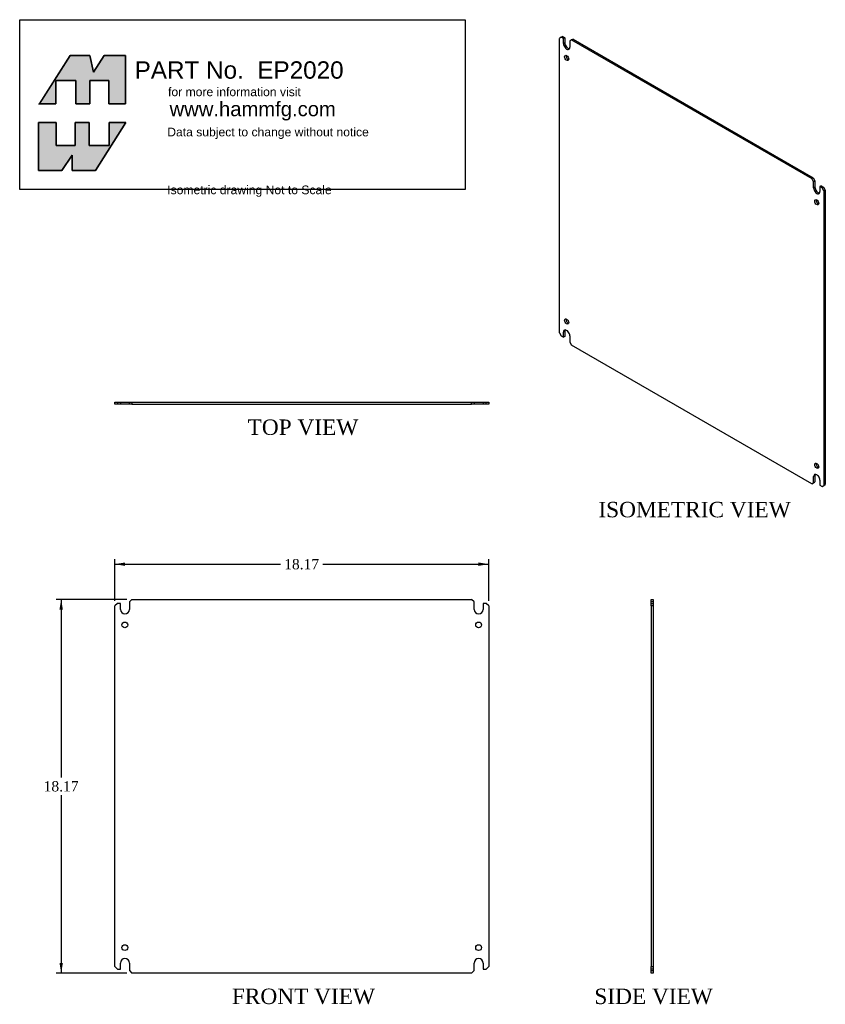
# Model space of a CAD drawing. Header units: inches. Extents: x 2.4 to 41.5, y 4.4 to 52.3.
import ezdxf
from ezdxf.enums import TextEntityAlignment as Align

# ---------------------------------------------------------------- set-up
doc = ezdxf.new("R2010")
doc.units = ezdxf.units.IN
doc.header["$MEASUREMENT"] = 0
doc.layers.add('COM52871', color=7, linetype='Continuous')
doc.layers.add('Default', color=7, linetype='Continuous')
doc.styles.add('SEACAD_Times_New_Roman', font='times.ttf')
doc.dimstyles.new('ANSI', dxfattribs={"dimtxt": 0.5, "dimasz": 0.5, "dimexe": 0.25, "dimexo": 0.25, "dimgap": 0.25, "dimtad": 0, "dimtih": 1, "dimtoh": 1, "dimzin": 4, "dimdsep": 46, "dimtxsty": 'SEACAD_Times_New_Roman', "dimblk1": '_SE_FILLED', "dimblk2": '_SE_FILLED', "dimsah": 1, "dimcen": 0.25, "dimadec": 0, "dimazin": 0, "dimtfac": 1, "dimtofl": 0, "dimtmove": 0, "dimatfit": 3, "dimfxl": 1, "dimtolj": 1, "dimtzin": 4, "dimarcsym": 0})

# ---------------------------------------------------------------- blocks, each defined once
blk = doc.blocks.new('SE')
at = {"layer": 'COM52871', "color": 7, "linetype": 'Continuous'}
for p, q in [((7.81, 24.079), (7.685, 23.954)), ((7.685, 23.954), (7.685, 23.588)), ((7.81, 24.079), (24.311, 24.079)), ((24.436, 23.954), (24.311, 24.079)), ((24.436, 23.588), (24.436, 23.954)), ((7.1, 23.882), (6.975, 23.757)), ((6.975, 6.231), (6.975, 23.757)), ((7.248, 23.882), (7.1, 23.882)), ((7.248, 23.588), (7.248, 23.882)), ((24.873, 23.882), (24.873, 23.588)), ((25.02, 23.882), (24.873, 23.882)), ((25.145, 23.757), (25.02, 23.882)), ((25.145, 23.757), (25.145, 6.231)), ((6.975, 6.231), (7.1, 6.106)), ((7.248, 6.106), (7.248, 6.4)), ((7.685, 6.4), (7.685, 6.034)), ((24.436, 6.034), (24.436, 6.4)), ((24.873, 6.4), (24.873, 6.106)), ((25.02, 6.106), (25.145, 6.231)), ((7.1, 6.106), (7.248, 6.106)), ((7.685, 6.034), (7.81, 5.909)), ((24.311, 5.909), (7.81, 5.909)), ((24.311, 5.909), (24.436, 6.034)), ((24.873, 6.106), (25.02, 6.106))]:
    blk.add_line(p, q, dxfattribs=at)
for centre in [(7.466, 22.838), (24.654, 22.838), (7.466, 7.15), (24.654, 7.15)]:
    blk.add_circle(centre, 0.141, dxfattribs=at)
for centre, radius, start, end in [((7.466, 23.588), 0.218, 180, 0), ((24.654, 23.588), 0.219, 180, 0), ((7.466, 6.4), 0.219, 0, 180), ((24.654, 6.4), 0.218, 0, 180)]:
    blk.add_arc(centre, radius, start, end, dxfattribs=at)
blk = doc.blocks.new('SE1')
at = {"layer": 'COM52871', "color": 7, "linetype": 'Continuous'}
for p, q in [((6.975, 33.669), (7.1, 33.669)), ((6.975, 33.574), (6.975, 33.669)), ((7.1, 33.574), (6.975, 33.574)), ((7.1, 33.669), (7.248, 33.669)), ((7.1, 33.669), (7.1, 33.574)), ((7.248, 33.574), (7.1, 33.574)), ((7.248, 33.669), (7.685, 33.669)), ((7.248, 33.669), (7.248, 33.574)), ((7.685, 33.574), (7.248, 33.574)), ((7.685, 33.669), (7.81, 33.669)), ((7.685, 33.574), (7.685, 33.669)), ((7.81, 33.574), (7.685, 33.574)), ((7.81, 33.669), (24.311, 33.669)), ((7.81, 33.669), (7.81, 33.574)), ((7.81, 33.574), (24.311, 33.574)), ((24.311, 33.669), (24.436, 33.669)), ((24.311, 33.574), (24.311, 33.669)), ((24.436, 33.574), (24.311, 33.574)), ((24.436, 33.669), (24.873, 33.669)), ((24.436, 33.669), (24.436, 33.574)), ((24.873, 33.574), (24.436, 33.574)), ((24.873, 33.669), (24.873, 33.574)), ((24.873, 33.669), (25.02, 33.669)), ((25.02, 33.574), (24.873, 33.574)), ((25.02, 33.669), (25.145, 33.669)), ((25.02, 33.574), (25.02, 33.669)), ((25.145, 33.574), (25.02, 33.574)), ((25.145, 33.669), (25.145, 33.574))]:
    blk.add_line(p, q, dxfattribs=at)
blk = doc.blocks.new('SE2')
at = {"layer": 'COM52871', "color": 7, "linetype": 'Continuous'}
for p, q in [((33.039, 23.954), (33.039, 24.079)), ((33.039, 24.079), (33.134, 24.079)), ((33.039, 23.882), (33.039, 23.954)), ((33.134, 23.954), (33.039, 23.954)), ((33.134, 24.079), (33.134, 23.954)), ((33.134, 23.954), (33.134, 23.882)), ((33.039, 23.757), (33.039, 23.882)), ((33.039, 23.882), (33.134, 23.882)), ((33.039, 23.757), (33.039, 6.231)), ((33.134, 23.757), (33.039, 23.757)), ((33.134, 23.882), (33.134, 23.757)), ((33.134, 23.757), (33.134, 6.231)), ((33.039, 6.106), (33.039, 6.231)), ((33.039, 6.231), (33.134, 6.231)), ((33.134, 6.231), (33.134, 6.106)), ((33.039, 6.034), (33.039, 6.106)), ((33.134, 6.106), (33.039, 6.106)), ((33.039, 5.909), (33.039, 6.034)), ((33.039, 6.034), (33.134, 6.034)), ((33.134, 5.909), (33.039, 5.909)), ((33.134, 6.106), (33.134, 6.034)), ((33.134, 6.034), (33.134, 5.909))]:
    blk.add_line(p, q, dxfattribs=at)
blk = doc.blocks.new('GDimGGroup')
at = {"layer": 'Default', "linetype": 'Continuous'}
for points in [[(4.288, 23.579), (4.454, 23.579), (4.371, 24.079)], [(4.288, 6.409), (4.371, 5.909), (4.454, 6.409)]]:
    blk.add_hatch(color=7, dxfattribs=at).paths.add_polyline_path(points)
at = {"layer": 'Default', "color": 7, "linetype": 'Continuous'}
for p, q in [((7.56, 24.079), (4.121, 24.079)), ((4.371, 24.079), (4.371, 15.419)), ((4.371, 14.569), (4.371, 5.909)), ((7.56, 5.909), (4.121, 5.909))]:
    blk.add_line(p, q, dxfattribs=at)
at = {"layer": 'Default', "color": 7, "linetype": 'Continuous', "style": 'SEACAD_Times_New_Roman'}
blk.add_text('18.17', height=0.5, dxfattribs=at).set_placement((3.518, 15.244), align=Align.TOP_LEFT)
blk = doc.blocks.new('SE3')
at = {"layer": 'COM52871', "color": 7, "linetype": 'Continuous'}
for p, q in [((28.672, 51.399), (28.584, 51.347)), ((28.584, 37.038), (28.584, 51.347)), ((28.739, 51.437), (28.672, 51.399)), ((28.776, 51.338), (28.672, 51.399)), ((28.739, 51.437), (28.843, 51.377)), ((28.843, 51.377), (28.776, 51.338)), ((28.776, 51.098), (28.776, 51.338)), ((28.843, 51.377), (28.843, 51.137)), ((29.174, 51.27), (29.085, 51.219)), ((29.085, 51.219), (29.085, 50.92)), ((29.241, 51.308), (29.174, 51.27)), ((29.174, 51.27), (40.842, 44.533)), ((29.241, 51.308), (40.909, 44.572)), ((28.843, 51.137), (28.776, 51.098)), ((40.842, 44.533), (40.909, 44.572)), ((40.93, 44.38), (40.842, 44.533)), ((40.909, 44.572), (40.997, 44.419)), ((40.997, 44.419), (40.93, 44.38)), ((40.93, 44.081), (40.93, 44.38)), ((40.997, 44.12), (40.93, 44.081)), ((40.997, 44.419), (40.997, 44.12)), ((41.306, 44.182), (41.239, 44.143)), ((41.239, 44.143), (41.239, 43.903)), ((41.343, 44.083), (41.239, 44.143)), ((41.306, 44.182), (41.41, 44.121)), ((41.343, 44.083), (41.41, 44.121)), ((41.432, 43.93), (41.343, 44.083)), ((41.41, 44.121), (41.499, 43.968)), ((41.499, 43.968), (41.432, 43.93)), ((41.432, 43.93), (41.432, 29.62)), ((41.499, 43.968), (41.499, 29.658)), ((28.584, 37.038), (28.672, 36.884)), ((28.672, 36.884), (28.776, 36.824)), ((28.843, 37.103), (28.776, 37.064)), ((28.776, 36.824), (28.776, 37.064)), ((28.843, 36.863), (28.776, 36.824)), ((28.843, 37.103), (28.843, 36.863)), ((29.085, 36.886), (29.085, 36.587)), ((29.085, 36.587), (29.174, 36.434)), ((40.842, 29.697), (29.174, 36.434)), ((40.842, 29.697), (40.93, 29.748)), ((40.997, 30.086), (40.93, 30.047)), ((40.93, 29.748), (40.93, 30.047)), ((40.93, 29.748), (40.997, 29.787)), ((40.997, 30.086), (40.997, 29.787)), ((41.239, 29.869), (41.239, 29.629)), ((41.239, 29.629), (41.343, 29.569)), ((41.343, 29.569), (41.432, 29.62)), ((41.432, 29.62), (41.499, 29.658))]:
    blk.add_line(p, q, dxfattribs=at)
for centre, major_axis, start_param, end_param in [((28.931, 51.009), (-0.109, 0.189), 0.785398, 3.926991), ((28.998, 51.048), (-0.109, 0.189), 0.785398, 2.829093), ((28.998, 50.435), (0.07, -0.122), 3.6401, 5.784678), ((41.084, 43.992), (-0.109, 0.189), 0.785398, 3.926991), ((41.152, 44.031), (-0.109, 0.189), 0.785398, 2.829093), ((41.152, 43.418), (0.07, -0.122), 3.6401, 5.784678), ((28.998, 37.626), (0.07, -0.122), 3.6401, 5.784678), ((28.931, 36.975), (0.109, -0.189), 0.785398, 3.926991), ((28.998, 37.014), (0.109, -0.189), 3.454092, 3.926991), ((41.152, 30.609), (0.07, -0.122), 3.6401, 5.784678), ((41.084, 29.958), (0.109, -0.189), 0.785398, 3.926991), ((41.152, 29.997), (0.109, -0.189), 3.454092, 3.926991)]:
    blk.add_ellipse(centre, major_axis=major_axis, ratio=0.57735, start_param=start_param, end_param=end_param, dxfattribs=at)
for centre in [(28.931, 50.397), (41.084, 43.38), (28.931, 37.587), (41.084, 30.571)]:
    blk.add_ellipse(centre, major_axis=(0.07, -0.122), ratio=0.57735, dxfattribs=at)
blk = doc.blocks.new('DMBLK10')
at = {"layer": 'Default', "linetype": 'Continuous'}
for points in [[(7.475, 25.873), (6.975, 25.79), (7.475, 25.706)], [(24.645, 25.873), (24.645, 25.706), (25.145, 25.79)]]:
    blk.add_hatch(color=7, dxfattribs=at).paths.add_polyline_path(points)
at = {"layer": 'Default', "color": 7, "linetype": 'Continuous'}
for p, q in [((6.975, 24.007), (6.975, 26.04)), ((25.145, 24.007), (25.145, 26.04)), ((6.975, 25.79), (15.032, 25.79)), ((17.088, 25.79), (25.145, 25.79))]:
    blk.add_line(p, q, dxfattribs=at)
at = {"layer": 'Default', "color": 7, "linetype": 'Continuous', "style": 'SEACAD_Times_New_Roman'}
blk.add_text('18.17', height=0.5, dxfattribs=at).set_placement((15.207, 26.04), align=Align.TOP_LEFT)
blk = doc.blocks.new('_SE_FILLED')
at = {"color": 0}
blk.add_line((0, 0), (-1, 0), dxfattribs=at)
blk.add_solid([(0, 0), (-1, -0.1665), (-1, 0.1665), (0, 0)], dxfattribs=at)

msp = doc.modelspace()

# ---------------------------------------------------------------- hatches: boundary and pattern name
at = {"layer": 'Default', "linetype": 'Continuous'}
for points in [[(5.768, 50.511), (4.816, 50.511), (3.314, 48.173), (4.118, 48.173), (4.118, 49.294), (5.081, 49.294), (5.081, 48.173), (5.756, 48.173), (5.756, 49.294), (6.684, 49.294), (6.684, 48.173), (7.491, 48.173), (7.491, 50.511), (6.467, 50.511), (5.937, 49.703)], [(5.057, 46.137), (4.13, 46.137), (4.13, 47.258), (3.274, 47.258), (3.274, 44.92), (4.407, 44.92), (4.913, 45.679), (4.913, 44.92), (6.045, 44.92), (7.515, 47.258), (6.708, 47.258), (6.708, 46.137), (5.732, 46.137), (5.732, 47.258), (5.057, 47.258)]]:
    msp.add_hatch(color=7, dxfattribs=at).paths.add_polyline_path(points)

# ---------------------------------------------------------------- linework, layer by layer
at = {"layer": 'Default', "color": 7, "linetype": 'Continuous'}
for p, q in [((2.356, 52.256), (24.004, 52.256)), ((2.356, 44.009), (2.356, 52.256)), ((24.004, 52.256), (24.004, 44.009)), ((4.816, 50.511), (3.298, 48.149)), ((5.768, 50.511), (4.816, 50.511)), ((5.937, 49.703), (5.768, 50.511)), ((6.467, 50.511), (5.937, 49.703)), ((7.491, 50.511), (6.467, 50.511)), ((7.491, 48.173), (7.491, 50.511)), ((4.118, 49.294), (5.081, 49.294)), ((4.118, 48.173), (4.118, 49.294)), ((5.081, 49.294), (5.081, 48.173)), ((5.756, 49.294), (6.684, 49.294)), ((5.756, 48.173), (5.756, 49.294)), ((6.684, 49.294), (6.684, 48.173)), ((3.274, 48.173), (4.118, 48.173)), ((5.081, 48.173), (5.756, 48.173)), ((6.684, 48.173), (7.491, 48.173)), ((3.274, 47.258), (4.13, 47.258)), ((3.274, 44.92), (3.274, 47.258)), ((4.13, 47.258), (4.13, 46.137)), ((5.057, 47.258), (5.732, 47.258)), ((5.057, 46.137), (5.057, 47.258)), ((5.732, 47.258), (5.732, 46.137)), ((7.515, 47.258), (6.045, 44.92)), ((6.708, 47.258), (7.515, 47.258)), ((6.708, 46.137), (6.708, 47.258)), ((4.13, 46.137), (5.057, 46.137)), ((5.732, 46.137), (6.708, 46.137)), ((4.913, 45.679), (4.407, 44.92)), ((4.913, 44.92), (4.913, 45.679)), ((4.407, 44.92), (3.274, 44.92)), ((6.045, 44.92), (4.913, 44.92)), ((24.004, 44.009), (2.356, 44.009))]:
    msp.add_line(p, q, dxfattribs=at)
for points in [[(5.768, 50.511), (5.937, 49.703), (6.467, 50.511), (7.491, 50.511), (7.491, 48.173), (6.684, 48.173), (6.684, 49.294), (5.756, 49.294), (5.756, 48.173), (5.081, 48.173), (5.081, 49.294), (4.118, 49.294), (4.118, 48.173), (3.314, 48.173), (4.816, 50.511), (5.768, 50.511)], [(5.768, 50.511), (5.937, 49.703), (6.467, 50.511), (7.491, 50.511), (7.491, 48.173), (6.684, 48.173), (6.684, 49.294), (5.756, 49.294), (5.756, 48.173), (5.081, 48.173), (5.081, 49.294), (4.118, 49.294), (4.118, 48.173), (3.314, 48.173), (4.816, 50.511), (5.768, 50.511)], [(5.768, 50.511), (5.937, 49.703), (6.467, 50.511), (7.491, 50.511), (7.491, 48.173), (6.684, 48.173), (6.684, 49.294), (5.756, 49.294), (5.756, 48.173), (5.081, 48.173), (5.081, 49.294), (4.118, 49.294), (4.118, 48.173), (3.314, 48.173), (4.816, 50.511), (5.768, 50.511)], [(5.768, 50.511), (5.937, 49.703), (6.467, 50.511), (7.491, 50.511), (7.491, 48.173), (6.684, 48.173), (6.684, 49.294), (5.756, 49.294), (5.756, 48.173), (5.081, 48.173), (5.081, 49.294), (4.118, 49.294), (4.118, 48.173), (3.314, 48.173), (4.816, 50.511), (5.768, 50.511)], [(5.768, 50.511), (5.937, 49.703), (6.467, 50.511), (7.491, 50.511), (7.491, 48.173), (6.684, 48.173), (6.684, 49.294), (5.756, 49.294), (5.756, 48.173), (5.081, 48.173), (5.081, 49.294), (4.118, 49.294), (4.118, 48.173), (3.314, 48.173), (4.816, 50.511), (5.768, 50.511)], [(5.057, 46.137), (4.13, 46.137), (4.13, 47.258), (3.274, 47.258), (3.274, 44.92), (4.407, 44.92), (4.913, 45.679), (4.913, 44.92), (6.045, 44.92), (7.515, 47.258), (6.708, 47.258), (6.708, 46.137), (5.732, 46.137), (5.732, 47.258), (5.057, 47.258), (5.057, 46.137)], [(5.057, 46.137), (4.13, 46.137), (4.13, 47.258), (3.274, 47.258), (3.274, 44.92), (4.407, 44.92), (4.913, 45.679), (4.913, 44.92), (6.045, 44.92), (7.515, 47.258), (6.708, 47.258), (6.708, 46.137), (5.732, 46.137), (5.732, 47.258), (5.057, 47.258), (5.057, 46.137)], [(5.057, 46.137), (4.13, 46.137), (4.13, 47.258), (3.274, 47.258), (3.274, 44.92), (4.407, 44.92), (4.913, 45.679), (4.913, 44.92), (6.045, 44.92), (7.515, 47.258), (6.708, 47.258), (6.708, 46.137), (5.732, 46.137), (5.732, 47.258), (5.057, 47.258), (5.057, 46.137)], [(5.057, 46.137), (4.13, 46.137), (4.13, 47.258), (3.274, 47.258), (3.274, 44.92), (4.407, 44.92), (4.913, 45.679), (4.913, 44.92), (6.045, 44.92), (7.515, 47.258), (6.708, 47.258), (6.708, 46.137), (5.732, 46.137), (5.732, 47.258), (5.057, 47.258), (5.057, 46.137)], [(5.057, 46.137), (4.13, 46.137), (4.13, 47.258), (3.274, 47.258), (3.274, 44.92), (4.407, 44.92), (4.913, 45.679), (4.913, 44.92), (6.045, 44.92), (7.515, 47.258), (6.708, 47.258), (6.708, 46.137), (5.732, 46.137), (5.732, 47.258), (5.057, 47.258), (5.057, 46.137)]]:
    msp.add_lwpolyline(points, dxfattribs=at)
at = {"layer": 'Default', "color": 7, "linetype": 'Continuous', "const_width": 0.00035}
for points in [[(5.768, 50.511), (4.816, 50.511), (3.314, 48.173), (4.118, 48.173), (4.118, 49.294), (5.081, 49.294), (5.081, 48.173), (5.756, 48.173), (5.756, 49.294), (6.684, 49.294), (6.684, 48.173), (7.491, 48.173), (7.491, 50.511), (6.467, 50.511), (5.937, 49.703), (5.768, 50.511)], [(5.057, 46.137), (5.057, 47.258), (5.732, 47.258), (5.732, 46.137), (6.708, 46.137), (6.708, 47.258), (7.515, 47.258), (6.045, 44.92), (4.913, 44.92), (4.913, 45.679), (4.407, 44.92), (3.274, 44.92), (3.274, 47.258), (4.13, 47.258), (4.13, 46.137), (5.057, 46.137)]]:
    msp.add_lwpolyline(points, close=True, dxfattribs=at)

# ---------------------------------------------------------------- block references
at = {"layer": 'Default'}
for name in ['SE3', 'SE1', 'GDimGGroup', 'SE', 'SE2']:
    msp.add_blockref(name, (0, 0), dxfattribs=at)

# ---------------------------------------------------------------- texts
at = {"layer": 'Default', "color": 7, "linetype": 'Continuous', "style": 'SEACAD_Times_New_Roman'}
for s, p in [('TOP VIEW', (13.43, 32.824)), ('ISOMETRIC VIEW', (30.474, 28.819)), ('FRONT VIEW', (12.666, 5.159)), ('SIDE VIEW', (30.278, 5.159))]:
    msp.add_text(s, height=0.75, dxfattribs=at).set_placement(p, align=Align.TOP_LEFT)
at = {"layer": 'Default', "attachment_point": 1}
for s, insert, char_height, width in [('{\\fArial|b0||i0||c0|p34;\\C7;\\W1.;PART No.  EP2020}', (7.941, 50.232), 0.84375, 15.88701), ('{\\fArial|b0||i0||c0|p34;\\C7;\\W1.;for more information visit}', (9.565, 48.96), 0.42188, 6.49321), ('{\\fArial|b0||i0||c0|p34;\\C7;\\W1.;www.hammfg.com}', (9.639, 48.269), 0.70312, 8.19294), ('{\\fArial|b0||i0||c0|p34;\\C7;\\W1.;Data subject to change without notice^M\\P}{\\fArial|b0||i0||c0|p34;\\C7;\\W1.;^M\\P}{\\fArial|b0||i0||c0|p34;\\C7;\\W1.;Isometric drawing Not to Scale}', (9.525, 47.008), 0.42188, 9.84986)]:
    msp.add_mtext(s, dxfattribs=dict(at, insert=insert, char_height=char_height, width=width))

# ---------------------------------------------------------------- dimensions: what is measured, and where the dimension line sits
at = {"layer": 'Default', "color": 7, "linetype": 'Continuous'}
dim = msp.add_linear_dim(base=(6.975, 25.79), p1=(6.975, 23.757), p2=(25.145, 23.757), angle=0, text='\\A1;<>', dimstyle='ANSI', dxfattribs=at)
dim.commit()
dim.dimension.update_dxf_attribs({"geometry": 'DMBLK10', "text_midpoint": (16.06, 25.79), "dimtype": 161})

doc.saveas('drawing.dxf')
